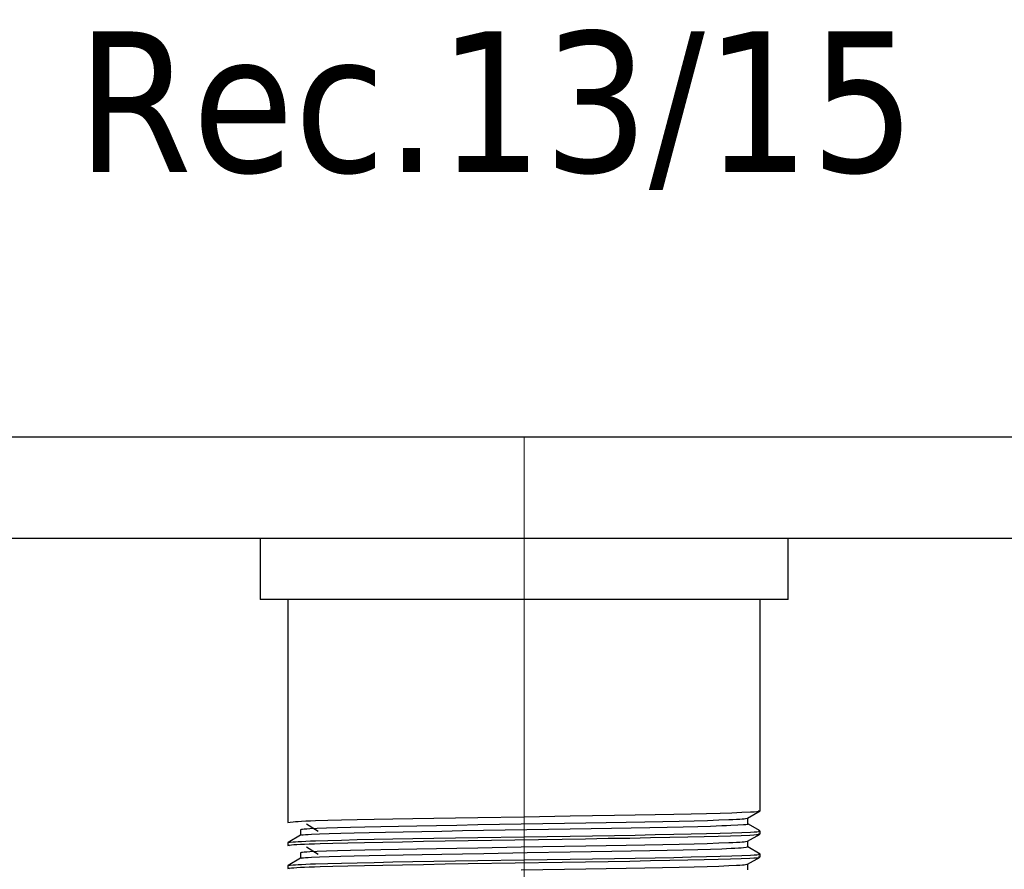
# Model space of a CAD drawing. Header units: millimetres. Extents: x 262469 to 275208, y -32539 to 9411.
# Tile 129 of 256: x 268096 to 268120, y -14129 to -14108. Entities that reach past the tile are written whole.
import ezdxf
from ezdxf.enums import TextEntityAlignment as Align

# ---------------------------------------------------------------- set-up
doc = ezdxf.new("R2010")
doc.units = ezdxf.units.MM
doc.header["$LTSCALE"] = 100
doc.layers.add('$ IE_TELETECHNIKA', color=5, linetype='Continuous', lineweight=30)
doc.styles.add('TAHOMA', font='tahoma.ttf', dxfattribs={"width": 0.85})

msp = doc.modelspace()

# ---------------------------------------------------------------- linework, layer by layer
at = {"layer": '$ IE_TELETECHNIKA', "color": 7, "linetype": 'Continuous'}
for p, q in [((267937.165, -14118.187), (268184.087, -14118.187)), ((268186.607, -14120.707), (267934.646, -14120.707)), ((268101.948, -14120.707), (268101.948, -14122.219)), ((268115.05, -14122.219), (268115.05, -14120.707)), ((268115.05, -14122.219), (268101.948, -14122.219)), ((268102.641, -14122.219), (268102.641, -14127.752)), ((268114.357, -14127.467), (268114.357, -14122.219)), ((268114.046, -14127.648), (268114.355, -14127.469)), ((268103.103, -14127.788), (268103.389, -14127.967)), ((268114.048, -14127.788), (268114.048, -14127.646)), ((268114.355, -14127.965), (268114.048, -14127.787)), ((268102.952, -14128.072), (268102.643, -14128.25)), ((268102.95, -14127.931), (268102.95, -14128.073)), ((268102.95, -14127.931), (268102.95, -14128.073)), ((268114.046, -14128.219), (268114.355, -14128.04)), ((268114.357, -14128.038), (268114.357, -14127.967)), ((268102.641, -14128.252), (268102.641, -14128.324)), ((268103.103, -14128.36), (268103.389, -14128.538)), ((268114.048, -14128.36), (268114.048, -14128.218)), ((268114.355, -14128.536), (268114.048, -14128.358)), ((268102.95, -14128.502), (268102.95, -14128.644)), ((268102.95, -14128.502), (268102.95, -14128.644)), ((268114.357, -14128.609), (268114.357, -14128.538)), ((268102.641, -14128.824), (268102.641, -14128.895)), ((268102.952, -14128.643), (268102.643, -14128.822)), ((268114.046, -14128.79), (268114.355, -14128.612)), ((268114.048, -14128.931), (268114.048, -14128.789))]:
    msp.add_line(p, q, dxfattribs=at)
at = {"layer": '$ IE_TELETECHNIKA', "color": 7, "linetype": 'Continuous', "lineweight": 5, "ltscale": 20.32}
for p, q in [((268108.499, -14122.219), (268108.499, -14118.187)), ((268108.499, -14140.486), (268108.499, -14122.219))]:
    msp.add_line(p, q, dxfattribs=at)
at = {"layer": '$ IE_TELETECHNIKA', "color": 7, "linetype": 'Continuous'}
for points in [[(268102.641, -14127.752), (268102.695, -14127.744), (268102.772, -14127.735), (268102.826, -14127.731), (268102.894, -14127.726), (268102.979, -14127.722), (268103.08, -14127.717), (268103.196, -14127.713), (268103.326, -14127.708), (268103.627, -14127.699), (268103.972, -14127.689), (268104.358, -14127.68), (268104.783, -14127.671), (268105.244, -14127.663), (268105.736, -14127.654), (268106.256, -14127.646), (268106.798, -14127.637), (268107.355, -14127.628), (268108.498, -14127.61), (268109.641, -14127.591), (268110.199, -14127.582), (268110.739, -14127.573), (268111.259, -14127.565), (268111.753, -14127.556), (268112.216, -14127.548), (268112.643, -14127.539), (268113.027, -14127.53), (268113.364, -14127.521), (268113.655, -14127.511), (268113.906, -14127.502), (268114.119, -14127.493), (268114.206, -14127.488), (268114.276, -14127.484), (268114.325, -14127.479), (268114.349, -14127.475), (268114.344, -14127.471), (268114.316, -14127.467)], [(268102.98, -14128.072), (268102.976, -14128.068), (268102.987, -14128.063), (268103.021, -14128.059), (268103.074, -14128.055), (268103.145, -14128.05), (268103.228, -14128.046), (268103.425, -14128.037), (268103.664, -14128.027), (268103.95, -14128.018), (268104.281, -14128.009), (268104.652, -14128), (268105.059, -14127.991), (268105.498, -14127.983), (268105.966, -14127.974), (268106.458, -14127.966), (268106.969, -14127.957), (268107.495, -14127.948), (268108.57, -14127.93), (268109.643, -14127.911), (268110.165, -14127.902), (268110.672, -14127.894), (268111.158, -14127.885), (268111.619, -14127.877), (268112.05, -14127.869), (268112.447, -14127.86), (268112.808, -14127.851), (268113.128, -14127.842), (268113.404, -14127.832), (268113.524, -14127.828), (268113.63, -14127.823), (268113.807, -14127.814), (268113.947, -14127.805), (268114.002, -14127.801), (268114.041, -14127.797), (268114.058, -14127.792), (268114.045, -14127.788)], [(268102.98, -14127.931), (268102.978, -14127.923), (268103.002, -14127.919), (268103.046, -14127.914), (268103.107, -14127.91), (268103.183, -14127.905), (268103.368, -14127.896), (268103.596, -14127.887), (268103.87, -14127.878), (268104.189, -14127.868), (268104.55, -14127.859), (268104.948, -14127.85), (268105.379, -14127.842), (268105.84, -14127.834), (268106.326, -14127.825), (268106.833, -14127.817), (268107.355, -14127.808), (268108.427, -14127.789), (268109.503, -14127.771), (268110.028, -14127.762), (268110.54, -14127.753), (268111.032, -14127.745), (268111.499, -14127.736), (268111.939, -14127.728), (268112.346, -14127.719), (268112.717, -14127.71), (268113.047, -14127.701), (268113.333, -14127.692), (268113.577, -14127.683), (268113.682, -14127.678), (268113.774, -14127.673), (268113.852, -14127.669), (268113.914, -14127.664), (268113.959, -14127.66), (268113.992, -14127.656), (268114.035, -14127.648)], [(268102.667, -14128.33), (268102.639, -14128.322), (268102.65, -14128.317), (268102.679, -14128.313), (268102.724, -14128.309), (268102.784, -14128.304), (268102.86, -14128.3), (268102.949, -14128.295), (268103.051, -14128.29), (268103.167, -14128.286), (268103.295, -14128.281), (268103.436, -14128.276), (268103.756, -14128.266), (268104.125, -14128.257), (268104.538, -14128.248), (268104.992, -14128.239), (268105.481, -14128.23), (268106, -14128.221), (268106.544, -14128.213), (268107.108, -14128.204), (268108.273, -14128.185), (268109.448, -14128.165), (268110.023, -14128.156), (268110.583, -14128.147), (268111.122, -14128.139), (268111.635, -14128.13), (268112.117, -14128.121), (268112.562, -14128.112), (268112.964, -14128.103), (268113.317, -14128.093), (268113.622, -14128.084), (268113.884, -14128.074), (268114.105, -14128.065), (268114.197, -14128.06), (268114.27, -14128.056), (268114.322, -14128.051), (268114.348, -14128.047), (268114.345, -14128.042), (268114.316, -14128.038)], [(268102.641, -14128.252), (268102.695, -14128.244), (268102.772, -14128.235), (268102.826, -14128.231), (268102.894, -14128.226), (268102.979, -14128.222), (268103.08, -14128.217), (268103.196, -14128.213), (268103.326, -14128.208), (268103.627, -14128.199), (268103.972, -14128.189), (268104.358, -14128.18), (268104.783, -14128.171), (268105.244, -14128.163), (268105.736, -14128.154), (268106.256, -14128.146), (268106.798, -14128.137), (268107.355, -14128.128), (268108.498, -14128.11), (268109.641, -14128.091), (268110.199, -14128.082), (268110.739, -14128.073), (268111.259, -14128.065), (268111.753, -14128.056), (268112.216, -14128.048), (268112.643, -14128.039), (268113.027, -14128.03), (268113.364, -14128.021), (268113.655, -14128.011), (268113.906, -14128.002), (268114.119, -14127.993), (268114.206, -14127.988), (268114.276, -14127.984), (268114.325, -14127.979), (268114.349, -14127.975), (268114.344, -14127.971), (268114.316, -14127.967)], [(268102.981, -14128.643), (268102.978, -14128.639), (268102.989, -14128.635), (268103.022, -14128.63), (268103.075, -14128.626), (268103.145, -14128.622), (268103.228, -14128.617), (268103.426, -14128.608), (268103.666, -14128.599), (268103.952, -14128.589), (268104.283, -14128.58), (268104.654, -14128.571), (268105.061, -14128.562), (268105.501, -14128.554), (268105.969, -14128.546), (268106.461, -14128.537), (268106.972, -14128.529), (268107.498, -14128.52), (268108.573, -14128.501), (268109.645, -14128.483), (268110.167, -14128.474), (268110.673, -14128.465), (268111.159, -14128.457), (268111.62, -14128.448), (268112.051, -14128.44), (268112.449, -14128.431), (268112.809, -14128.422), (268113.127, -14128.413), (268113.403, -14128.404), (268113.634, -14128.394), (268113.732, -14128.39), (268113.816, -14128.385), (268113.887, -14128.381), (268113.941, -14128.376), (268114.009, -14128.368), (268114.047, -14128.36)], [(268102.98, -14128.502), (268102.979, -14128.494), (268103.003, -14128.49), (268103.046, -14128.486), (268103.107, -14128.481), (268103.182, -14128.477), (268103.368, -14128.468), (268103.596, -14128.458), (268103.87, -14128.449), (268104.189, -14128.44), (268104.55, -14128.431), (268104.948, -14128.422), (268105.379, -14128.413), (268105.839, -14128.405), (268106.325, -14128.397), (268106.832, -14128.388), (268107.355, -14128.379), (268108.427, -14128.361), (268109.502, -14128.342), (268110.028, -14128.333), (268110.539, -14128.325), (268111.031, -14128.316), (268111.499, -14128.308), (268111.939, -14128.299), (268112.346, -14128.291), (268112.716, -14128.282), (268113.046, -14128.273), (268113.333, -14128.263), (268113.577, -14128.254), (268113.682, -14128.249), (268113.774, -14128.245), (268113.852, -14128.24), (268113.914, -14128.236), (268113.96, -14128.232), (268113.992, -14128.227), (268114.032, -14128.219)], [(268102.667, -14128.902), (268102.639, -14128.893), (268102.65, -14128.889), (268102.679, -14128.885), (268102.724, -14128.88), (268102.784, -14128.876), (268102.86, -14128.871), (268102.949, -14128.866), (268103.051, -14128.862), (268103.167, -14128.857), (268103.295, -14128.852), (268103.436, -14128.847), (268103.756, -14128.838), (268104.125, -14128.828), (268104.538, -14128.819), (268104.992, -14128.81), (268105.481, -14128.801), (268106, -14128.793), (268106.544, -14128.784), (268107.108, -14128.775), (268108.274, -14128.756), (268109.448, -14128.737), (268110.023, -14128.728), (268110.583, -14128.719), (268111.122, -14128.71), (268111.635, -14128.701), (268112.117, -14128.693), (268112.562, -14128.684), (268112.964, -14128.674), (268113.317, -14128.665), (268113.622, -14128.655), (268113.884, -14128.646), (268114.105, -14128.636), (268114.197, -14128.632), (268114.27, -14128.627), (268114.322, -14128.623), (268114.348, -14128.618), (268114.345, -14128.614), (268114.316, -14128.609)], [(268102.641, -14128.824), (268102.695, -14128.815), (268102.772, -14128.807), (268102.826, -14128.802), (268102.894, -14128.798), (268102.979, -14128.793), (268103.08, -14128.789), (268103.196, -14128.784), (268103.326, -14128.779), (268103.627, -14128.77), (268103.972, -14128.761), (268104.358, -14128.752), (268104.783, -14128.743), (268105.244, -14128.734), (268105.736, -14128.726), (268106.256, -14128.717), (268106.798, -14128.709), (268107.355, -14128.7), (268108.498, -14128.681), (268109.641, -14128.662), (268110.199, -14128.653), (268110.739, -14128.645), (268111.259, -14128.636), (268111.753, -14128.628), (268112.216, -14128.619), (268112.643, -14128.61), (268113.027, -14128.601), (268113.364, -14128.592), (268113.655, -14128.583), (268113.906, -14128.573), (268114.119, -14128.564), (268114.206, -14128.56), (268114.276, -14128.555), (268114.325, -14128.551), (268114.349, -14128.546), (268114.344, -14128.542), (268114.316, -14128.538)], [(268108.427, -14128.932), (268109.502, -14128.914), (268110.028, -14128.905), (268110.539, -14128.896), (268111.031, -14128.888), (268111.499, -14128.879), (268111.938, -14128.871), (268112.346, -14128.862), (268112.716, -14128.853), (268113.046, -14128.844), (268113.333, -14128.835), (268113.576, -14128.825), (268113.774, -14128.816), (268113.852, -14128.812), (268113.915, -14128.807), (268113.961, -14128.803), (268113.992, -14128.799), (268114.029, -14128.79)]]:
    msp.add_lwpolyline(points, dxfattribs=at)

# ---------------------------------------------------------------- texts
at = {"layer": '$ IE_TELETECHNIKA', "color": 7, "style": 'TAHOMA'}
msp.add_text('Rec.13/15', height=3.4878, dxfattribs=at).set_placement((268097.402, -14108.125), align=Align.TOP_LEFT)

doc.saveas('drawing.dxf')
